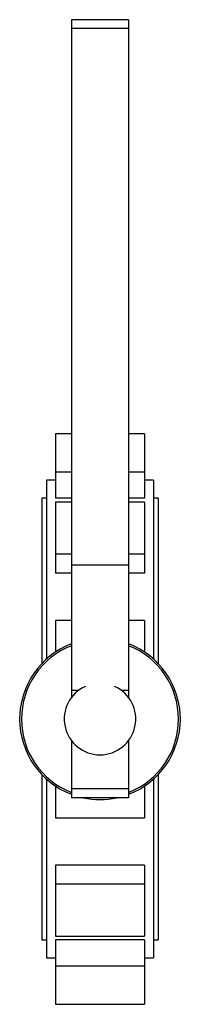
# Paper-space layout '_Superiore' of a CAD drawing. Header units: millimetres. Extents: x -45 to 45, y -159 to 391.
import ezdxf

# ---------------------------------------------------------------- set-up
doc = ezdxf.new("R2010")
doc.units = ezdxf.units.MM

psp = doc.layouts.new('_Superiore')

# ---------------------------------------------------------------- linework, layer by layer
at = {"color": 7, "linetype": 'Continuous', "lineweight": 25}
for p, q in [((16, 391), (-16, 391)), ((-16, 391), (-16, 12)), ((16, 391), (16, 12)), ((16, 386), (-16, 386)), ((-16, 159.47), (-25, 159.47)), ((-25, 159.47), (-25, 123.5)), ((25, 159.47), (16, 159.47)), ((25, 159.47), (25, 123.5)), ((-25, 133.5), (-30, 133.5)), ((-30, 133.5), (-30, 33.54)), ((30, 133.5), (25, 133.5)), ((30, 133.5), (30, 33.54)), ((-30, 123.5), (-32.5, 123.5)), ((-32.5, 123.5), (-32.5, 31.12)), ((-16, 123.5), (-25, 123.5)), ((-16, 121.3), (-25, 121.3)), ((-25, 121.3), (-25, 81.61)), ((25, 123.5), (16, 123.5)), ((25, 121.3), (16, 121.3)), ((25, 121.3), (25, 81.61)), ((32.5, 123.5), (30, 123.5)), ((32.5, 123.5), (32.5, 31.12)), ((16, 86), (-16, 86)), ((-16, 81.61), (-25, 81.61)), ((25, 81.61), (16, 81.61)), ((-16, 55.18), (-25, 55.18)), ((-25, 55.18), (-25, 37.42)), ((25, 55.18), (16, 55.18)), ((25, 55.18), (25, 37.42)), ((-12, 16), (-16, 16)), ((16, 16), (12, 16)), ((-16, -12), (-16, -44)), ((16, -12), (16, -44)), ((-32.5, -31.12), (-32.5, -123.5)), ((32.5, -31.12), (32.5, -123.5)), ((-30, -33.54), (-30, -133.5)), ((-25, -37.42), (-25, -55.18)), ((25, -37.42), (25, -55.18)), ((30, -33.54), (30, -133.5)), ((16, -39), (-16, -39)), ((16, -44), (-16, -44)), ((-25, -55.18), (25, -55.18)), ((25, -81.61), (-25, -81.61)), ((-25, -81.61), (-25, -121.3)), ((25, -81.61), (25, -121.3)), ((25, -92.28), (-25, -92.28)), ((-32.5, -123.5), (-30, -123.5)), ((-25, -121.3), (25, -121.3)), ((25, -123.5), (-25, -123.5)), ((-25, -123.5), (-25, -159.47)), ((25, -123.5), (25, -159.47)), ((30, -123.5), (32.5, -123.5)), ((-30, -133.5), (-25, -133.5)), ((25, -133.5), (30, -133.5)), ((25, -138.07), (-25, -138.07)), ((-25, -159.47), (25, -159.47))]:
    psp.add_line(p, q, dxfattribs=at)
at = {"color": 8, "linetype": 'Continuous', "lineweight": 25}
for p, q in [((-16, 138.07), (-25, 138.07)), ((25, 138.07), (16, 138.07)), ((-16, 92.28), (-25, 92.28)), ((25, 92.28), (16, 92.28))]:
    psp.add_line(p, q, dxfattribs=at)
at = {"color": 7, "linetype": 'Continuous', "lineweight": 25}
for radius, start, end in [(45, 110.8275, 249.1725), (44, 111.3237, 248.6763), (45, 290.8275, 69.1725), (44, 291.3237, 68.6763), (20, 114.0903, 65.9097), (45, 257.8985, 282.1015)]:
    psp.add_arc((0, 0), radius, start, end, dxfattribs=at)

doc.saveas('drawing.dxf')
